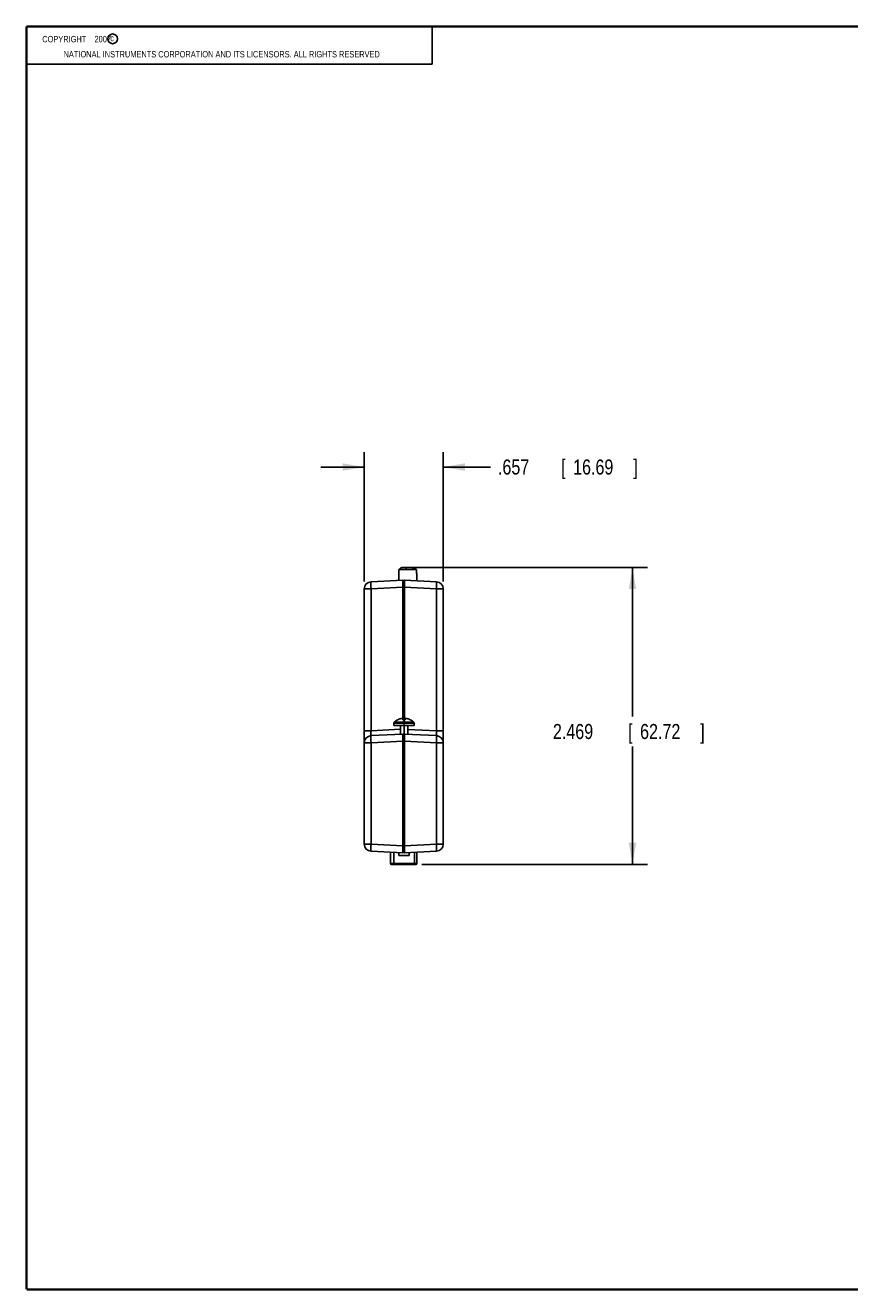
# Model space of a CAD drawing. Header units: inches. Extents: x 0.2 to 16.8, y 0.1 to 10.8.
# Tile 1 of 15: x 0.2 to 7.1, y 0.2 to 10.8. Entities that reach past the tile are written whole.
import ezdxf

# ---------------------------------------------------------------- set-up
doc = ezdxf.new("R2010")
doc.units = ezdxf.units.IN
doc.header["$LTSCALE"] = 0.935
doc.header["$MEASUREMENT"] = 0
doc.linetypes.add('CENTER', pattern=[0.6, 0.375, -0.075, 0.075, -0.075])
doc.layers.get('0').update_dxf_attribs({"linetype": 'CONTINUOUS'})
doc.layers.add('DEFAULT_1', color=7, linetype='CENTER')
doc.layers.add('DIMENSIONS', color=7, linetype='CONTINUOUS')
doc.styles.get("Standard").update_dxf_attribs({"font": 'txt', "width": 0.8})
doc.dimstyles.new('DIMSTYLE_1', dxfattribs={"dimtxt": 0.125, "dimasz": 0.18, "dimexe": 0.18, "dimexo": 0.0625, "dimgap": 0.09, "dimtad": 0, "dimtih": 1, "dimtoh": 1, "dimdec": 3, "dimzin": 4, "dimdsep": 46, "dimtxsty": 'STANDARD', "dimblk": '_FILLED', "dimblk1": '_FILLED', "dimblk2": '_FILLED', "dimcen": 0.09, "dimadec": 0, "dimazin": 0, "dimtp": 0.01, "dimtm": 0.01, "dimtfac": 1, "dimtdec": 3, "dimtofl": 0, "dimtmove": 0, "dimatfit": 3, "dimldrblk": '_FILLED', "dimfxl": 1, "dimtolj": 1, "dimtzin": 4, "dimarcsym": 0})

# ---------------------------------------------------------------- blocks, each defined once
blk = doc.blocks.new('_FILLED')
at = {"color": 0, "linetype": 'BYBLOCK'}
blk.add_solid([(0, 0), (-1, 0.174), (-1, -0.174)], dxfattribs=at)
blk = doc.blocks.new('*D2')
at = {"layer": 'DIMENSIONS', "color": 2, "linetype": 'CONTINUOUS'}
for p, q in [((3.462, 6.261), (5.415, 6.261)), ((5.29, 6.261), (5.29, 5.022)), ((5.29, 3.792), (5.29, 4.772)), ((3.538, 3.792), (5.415, 3.792))]:
    blk.add_line(p, q, dxfattribs=at)
at = {"layer": 'DIMENSIONS', "color": 2, "linetype": 'CONTINUOUS', "xscale": 0.18, "yscale": 0.18, "zscale": 0.18}
for p, rotation in [((5.29, 6.261), 90), ((5.29, 3.792), 270)]:
    blk.add_blockref('_FILLED', p, dxfattribs=dict(at, rotation=rotation))
at = {"layer": 'DIMENSIONS', "color": 2, "linetype": 'CONTINUOUS', "width": 0.8}
for s, p in [('2.469', (4.628, 4.835)), ('[', (5.253, 4.835)), ('62.72', (5.353, 4.835)), (']', (5.853, 4.835))]:
    blk.add_text(s, height=0.125, dxfattribs=at).set_placement(p)
blk = doc.blocks.new('*D4')
at = {"layer": 'DIMENSIONS', "color": 2, "linetype": 'CONTINUOUS'}
for p, q in [((3.059, 6.145), (3.059, 7.221)), ((3.716, 6.145), (3.716, 7.221)), ((3.059, 7.096), (2.699, 7.096)), ((3.716, 7.096), (4.109, 7.096))]:
    blk.add_line(p, q, dxfattribs=at)
at = {"layer": 'DIMENSIONS', "color": 2, "linetype": 'CONTINUOUS', "xscale": 0.18, "yscale": 0.18, "zscale": 0.18}
blk.add_blockref('_FILLED', (3.059, 7.096), dxfattribs=at)
at = {"layer": 'DIMENSIONS', "color": 2, "linetype": 'CONTINUOUS', "xscale": 0.18, "yscale": 0.18, "zscale": 0.18, "rotation": 180}
blk.add_blockref('_FILLED', (3.716, 7.096), dxfattribs=at)
at = {"layer": 'DIMENSIONS', "color": 2, "linetype": 'CONTINUOUS', "width": 0.8}
for s, p in [('.657', (4.171, 7.034)), ('[', (4.696, 7.034)), ('16.69', (4.796, 7.034)), (']', (5.296, 7.034))]:
    blk.add_text(s, height=0.125, dxfattribs=at).set_placement(p)

msp = doc.modelspace()

# ---------------------------------------------------------------- linework, layer by layer
at = {"color": 2, "linetype": 'CONTINUOUS'}
for p, q in [((0.25, 10.7586), (3.625, 10.7586)), ((0.25, 10.7586), (0.25, 10.4456)), ((3.625, 10.7586), (3.625, 10.4456)), ((0.25, 10.4456), (3.625, 10.4456))]:
    msp.add_line(p, q, dxfattribs=at)
at = {"color": 7, "linetype": 'CONTINUOUS'}
for p, q in [((3.3456, 6.2107), (3.3456, 6.1549)), ((3.3467, 6.2107), (3.3456, 6.2107)), ((3.3467, 6.2442), (3.3467, 6.2107)), ((3.3467, 6.2442), (3.4941, 6.2442)), ((3.3719, 6.2607), (3.4688, 6.2607)), ((3.4941, 6.2442), (3.4941, 6.2107)), ((3.4952, 6.2107), (3.4941, 6.2107)), ((3.4952, 6.2107), (3.4952, 6.1515)), ((3.1155, 6.1429), (3.3794, 6.1567)), ((3.3847, 6.1517), (3.3847, 4.9959)), ((3.3897, 6.1517), (3.3897, 4.9959)), ((3.3949, 6.1567), (3.6588, 6.1429)), ((3.0587, 3.9618), (3.0587, 6.083)), ((3.0587, 6.083), (3.1155, 6.083)), ((3.1155, 6.083), (3.3794, 6.0968)), ((3.1155, 4.9028), (3.1155, 6.083)), ((3.3794, 6.0968), (3.3794, 5.0033)), ((3.3847, 6.0968), (3.3794, 6.0968)), ((3.3896, 6.0539), (3.3847, 6.0539)), ((3.3949, 6.0968), (3.3897, 6.0968)), ((3.3949, 6.0968), (3.3949, 4.9959)), ((3.3949, 6.0968), (3.6588, 6.083)), ((3.6588, 6.083), (3.6588, 4.9028)), ((3.7157, 6.083), (3.6588, 6.083)), ((3.7157, 6.083), (3.7157, 3.9618)), ((3.3896, 5.5), (3.3847, 5.5)), ((3.3897, 5.4499), (3.3847, 5.4499)), ((3.3062, 4.9464), (3.3062, 4.9681)), ((3.3062, 4.9681), (3.4732, 4.9681)), ((3.3062, 4.9464), (3.4732, 4.9464)), ((3.3091, 4.9752), (3.4702, 4.9752)), ((3.3592, 4.8757), (3.3592, 4.9464)), ((3.3812, 4.9959), (3.3812, 5.0026)), ((3.3982, 5.0026), (3.3982, 4.9959)), ((3.4202, 4.8754), (3.4202, 4.9464)), ((3.4732, 4.9464), (3.4732, 4.9681)), ((3.0587, 4.9028), (3.1155, 4.9028)), ((3.3592, 4.9156), (3.1155, 4.9028)), ((3.3794, 4.8767), (3.1155, 4.8629)), ((3.3847, 3.8931), (3.3847, 4.8717)), ((3.3897, 3.8931), (3.3897, 4.8717)), ((3.6588, 4.8629), (3.3949, 4.8767)), ((3.6588, 4.9028), (3.4202, 4.9153)), ((3.7157, 4.9028), (3.6588, 4.9028)), ((3.0587, 4.803), (3.1155, 4.803)), ((3.3794, 4.8168), (3.1155, 4.803)), ((3.1155, 3.9618), (3.1155, 4.803)), ((3.3794, 4.8168), (3.3847, 4.8168)), ((3.3794, 3.948), (3.3794, 4.8168)), ((3.3847, 4.8149), (3.3896, 4.8149)), ((3.3897, 4.8168), (3.3949, 4.8168)), ((3.6588, 4.803), (3.3949, 4.8168)), ((3.3949, 3.948), (3.3949, 4.8168)), ((3.7157, 4.803), (3.6588, 4.803)), ((3.6588, 4.803), (3.6588, 3.9618)), ((3.3847, 4.42), (3.3896, 4.42)), ((3.3897, 4.3699), (3.3847, 4.3699)), ((3.0587, 3.9618), (3.1155, 3.9618)), ((3.3794, 3.948), (3.1155, 3.9618)), ((3.3794, 3.8881), (3.1155, 3.9019)), ((3.278, 3.8934), (3.278, 3.7994)), ((3.3794, 3.948), (3.3847, 3.948)), ((3.3897, 3.95), (3.3847, 3.95)), ((3.3897, 3.948), (3.3949, 3.948)), ((3.3949, 3.948), (3.6588, 3.9618)), ((3.3949, 3.8881), (3.6588, 3.9019)), ((3.4962, 3.8934), (3.4962, 3.7994)), ((3.7157, 3.9618), (3.6588, 3.9618)), ((3.4962, 3.7994), (3.278, 3.7994)), ((3.4883, 3.7916), (3.2859, 3.7916)), ((3.3058, 3.892), (3.3058, 3.7994)), ((3.3467, 3.8898), (3.3467, 3.8664)), ((3.3467, 3.8664), (3.4327, 3.8664)), ((3.4327, 3.8901), (3.4327, 3.8664)), ((3.4766, 3.8924), (3.4766, 3.7994))]:
    msp.add_line(p, q, dxfattribs=at)
at = {"color": 7, "linetype": 'CONTINUOUS', "const_width": 0.02}
for points in [[(0.25, 10.7586), (0.25, 0.2586)], [(16.75, 10.7586), (0.25, 10.7586)], [(0.25, 0.2586), (16.75, 0.2586)]]:
    msp.add_lwpolyline(points, dxfattribs=at)
at = {"color": 2, "linetype": 'CONTINUOUS'}
msp.add_circle((0.9659, 10.6562), 0.0403, dxfattribs=at)
at = {"color": 7, "linetype": 'CONTINUOUS'}
for centre, radius, start, end in [((3.3719, 6.241), 0.0197, 90, 170.77829), ((3.4688, 6.241), 0.0197, 9.22171, 90), ((3.1187, 6.083), 0.06, 93, 180), ((3.3797, 6.1517), 0.005, 0.01429, 92.99925), ((3.3947, 6.1517), 0.005, 87.00119, 179.9772), ((3.6557, 6.083), 0.06, 0, 87), ((3.3897, 6.0689), 0.005, 229.72222, 269.5), ((3.3897, 5.485), 0.005, 90.50003, 180.00291), ((3.3847, 5.485), 0.005, 44.74723, 59.98589), ((3.3847, 5.4649), 0.005, 270.5, 360), ((3.3897, 5.4649), 0.005, 224.72421, 239.98523), ((3.3162, 4.9681), 0.01, 134.80731, 180), ((3.3897, 4.8941), 0.1143, 117.06229, 134.80731), ((3.3897, 4.8941), 0.114, 107.8829, 116.7492), ((3.3897, 4.8941), 0.114, 63.2508, 72.1171), ((3.3897, 4.8941), 0.1143, 45.19269, 62.93771), ((3.4632, 4.9681), 0.01, 0, 45.19269), ((3.1187, 4.803), 0.06, 93, 180.00069), ((3.3797, 4.8717), 0.005, 0, 93), ((3.3947, 4.8717), 0.005, 87, 180), ((3.6557, 4.803), 0.06, 0, 87), ((3.3897, 4.8299), 0.005, 179.99815, 269.5), ((3.3897, 4.405), 0.005, 90.5, 180), ((3.3847, 4.3849), 0.005, 270.5, 360), ((3.1187, 3.9618), 0.06, 180, 267), ((3.3797, 3.8931), 0.005, 267.00119, 359.9772), ((3.3847, 3.935), 0.005, 359.99815, 89.5), ((3.3947, 3.8931), 0.005, 180.01652, 272.99914), ((3.6557, 3.9618), 0.06, 273, 360), ((3.2859, 3.7994), 0.00787, 180, 270), ((3.4883, 3.7994), 0.00787, 270, 360)]:
    msp.add_arc(centre, radius, start, end, dxfattribs=at)
for points, knots in [([(3.3999, 6.2607), (3.4003, 6.2607), (3.4009, 6.2606), (3.4018, 6.2602), (3.4027, 6.2596), (3.4036, 6.2587), (3.4044, 6.2577), (3.4052, 6.2564), (3.4059, 6.2549), (3.4065, 6.2533), (3.407, 6.2515), (3.4075, 6.2495), (3.4078, 6.2475), (3.408, 6.2457), (3.4081, 6.2446), (3.4082, 6.2442)], [0, 0, 0, 0, 0.0475883, 0.0977923, 0.1527393, 0.213861, 0.2819387, 0.3572395, 0.4396463, 0.528755, 0.6239444, 0.7244266, 0.8292854, 0.9375076, 1, 1, 1, 1]), ([(3.4574, 6.2607), (3.4577, 6.2607), (3.4584, 6.2606), (3.4593, 6.2602), (3.4602, 6.2596), (3.4611, 6.2587), (3.4616, 6.2581), (3.4619, 6.2577)], [0, 0, 0, 0, 0.1687897, 0.3468565, 0.5417465, 0.7585374, 1, 1, 1, 1]), ([(3.4619, 6.2577), (3.4621, 6.2573), (3.4627, 6.2564), (3.4633, 6.2549), (3.464, 6.2533), (3.4645, 6.2515), (3.4649, 6.2495), (3.4653, 6.2475), (3.4655, 6.2457), (3.4656, 6.2446), (3.4656, 6.2442)], [0, 0, 0, 0, 0.1048668, 0.2196297, 0.3437259, 0.4762904, 0.6162257, 0.7622562, 0.9129707, 1, 1, 1, 1]), ([(3.1155, 6.083), (3.1154, 6.0848), (3.1152, 6.0885), (3.115, 6.0939), (3.1148, 6.0993), (3.1146, 6.1045), (3.1145, 6.1096), (3.1143, 6.1144), (3.1143, 6.1189), (3.1142, 6.1232), (3.1142, 6.1271), (3.1143, 6.1306), (3.1143, 6.1337), (3.1144, 6.1364), (3.1146, 6.1386), (3.1147, 6.1404), (3.115, 6.1417), (3.1151, 6.1425), (3.1154, 6.1429), (3.1155, 6.1429)], [0, 0, 0, 0, 0.0918957, 0.1829891, 0.2725079, 0.3596934, 0.4438068, 0.5241358, 0.6000007, 0.6707603, 0.7358178, 0.7946262, 0.8466937, 0.8915898, 0.9289516, 0.958495, 0.9800383, 0.9935918, 1, 1, 1, 1]), ([(3.3794, 6.1567), (3.3793, 6.1567), (3.3795, 6.1562), (3.3793, 6.1556), (3.3794, 6.1542), (3.3793, 6.1525), (3.3793, 6.1503), (3.3793, 6.1476), (3.3793, 6.1445), (3.3793, 6.141), (3.3793, 6.1371), (3.3793, 6.1328), (3.3793, 6.1283), (3.3793, 6.1235), (3.3793, 6.1184), (3.3793, 6.1132), (3.3794, 6.1078), (3.3794, 6.1023), (3.3794, 6.0987), (3.3794, 6.0968)], [0, 0, 0, 0, 0.0043093, 0.0171147, 0.0383064, 0.0676876, 0.1049851, 0.1498596, 0.2019247, 0.2607482, 0.3258641, 0.3967683, 0.4728952, 0.5535879, 0.638134, 0.7258031, 0.8158519, 0.9075165, 1, 1, 1, 1]), ([(3.3949, 6.1567), (3.395, 6.1567), (3.3949, 6.1562), (3.395, 6.1556), (3.395, 6.1542), (3.395, 6.1525), (3.395, 6.1503), (3.395, 6.1476), (3.395, 6.1445), (3.395, 6.141), (3.395, 6.1371), (3.395, 6.1328), (3.395, 6.1283), (3.395, 6.1235), (3.395, 6.1184), (3.395, 6.1132), (3.395, 6.1078), (3.3949, 6.1023), (3.3949, 6.0987), (3.3949, 6.0968)], [0, 0, 0, 0, 0.0043133, 0.0171356, 0.0383616, 0.0677952, 0.105163, 0.150119, 0.2022585, 0.2611362, 0.3262644, 0.3971196, 0.4731366, 0.5537093, 0.6381721, 0.7258048, 0.815855, 0.9075361, 1, 1, 1, 1]), ([(3.6588, 6.1429), (3.6589, 6.1429), (3.6592, 6.1425), (3.6594, 6.1417), (3.6596, 6.1404), (3.6597, 6.1386), (3.6599, 6.1364), (3.66, 6.1337), (3.6601, 6.1306), (3.6601, 6.1271), (3.6601, 6.1232), (3.6601, 6.1189), (3.66, 6.1144), (3.6599, 6.1096), (3.6597, 6.1045), (3.6595, 6.0993), (3.6593, 6.0939), (3.6591, 6.0885), (3.6589, 6.0848), (3.6588, 6.083)], [0, 0, 0, 0, 0.0064082, 0.0199617, 0.041505, 0.0710484, 0.1084102, 0.1533063, 0.2053738, 0.2641822, 0.3292397, 0.3999993, 0.4758642, 0.5561932, 0.6403066, 0.7274921, 0.8170109, 0.9081043, 1, 1, 1, 1]), ([(3.3378, 4.9956), (3.3378, 4.9957), (3.3378, 4.9958), (3.3377, 4.9958), (3.3377, 4.9959)], [0, 0, 0, 0, 0.6248693, 1, 1, 1, 1]), ([(3.3384, 4.9959), (3.3383, 4.9959), (3.3382, 4.9958), (3.338, 4.9957), (3.3379, 4.9957), (3.3378, 4.9956)], [0, 0, 0, 0, 0.3333066, 0.6666729, 1, 1, 1, 1]), ([(3.3715, 5.0055), (3.3697, 5.0054), (3.366, 5.005), (3.3604, 5.004), (3.3566, 5.0031), (3.3547, 5.0026)], [0, 0, 0, 0, 0.3169264, 0.6433784, 1, 1, 1, 1]), ([(3.3812, 5.0026), (3.38, 5.0031), (3.3779, 5.004), (3.3746, 5.005), (3.3725, 5.0054), (3.3715, 5.0055)], [0, 0, 0, 0, 0.3665844, 0.692633, 1, 1, 1, 1]), ([(3.3981, 4.9956), (3.3963, 4.9957), (3.3925, 4.9959), (3.3868, 4.9959), (3.3831, 4.9957), (3.3812, 4.9956)], [0, 0, 0, 0, 0.3332759, 0.6667241, 1, 1, 1, 1]), ([(3.3812, 4.9956), (3.3812, 4.9957), (3.3812, 4.9957), (3.3812, 4.9958), (3.3812, 4.9959), (3.3812, 4.9959)], [0, 0, 0, 0, 0.3344726, 0.6678062, 1, 1, 1, 1]), ([(3.3982, 4.9959), (3.3982, 4.9959), (3.3982, 4.9958), (3.3981, 4.9957), (3.3981, 4.9957), (3.3981, 4.9956)], [0, 0, 0, 0, 0.3321618, 0.6655277, 1, 1, 1, 1]), ([(3.4079, 5.0055), (3.4068, 5.0053), (3.4047, 5.005), (3.4014, 5.004), (3.3993, 5.0031), (3.3982, 5.0026)], [0, 0, 0, 0, 0.3147282, 0.6402586, 1, 1, 1, 1]), ([(3.4247, 5.0026), (3.4227, 5.0031), (3.4189, 5.004), (3.4133, 5.005), (3.4096, 5.0054), (3.4079, 5.0055)], [0, 0, 0, 0, 0.3589106, 0.6863248, 1, 1, 1, 1]), ([(3.4415, 4.9956), (3.4414, 4.9957), (3.4413, 4.9957), (3.4411, 4.9958), (3.441, 4.9959), (3.441, 4.9959)], [0, 0, 0, 0, 0.3333271, 0.6666934, 1, 1, 1, 1]), ([(3.4416, 4.9959), (3.4416, 4.9958), (3.4416, 4.9958), (3.4415, 4.9957), (3.4415, 4.9956)], [0, 0, 0, 0, 0.3751538, 1, 1, 1, 1]), ([(3.1155, 4.8629), (3.1154, 4.8629), (3.1151, 4.8632), (3.1149, 4.8639), (3.1147, 4.8649), (3.1145, 4.8664), (3.1144, 4.8683), (3.1143, 4.8706), (3.1142, 4.8732), (3.1142, 4.8761), (3.1143, 4.8794), (3.1144, 4.8828), (3.1145, 4.8866), (3.1147, 4.8905), (3.1149, 4.8945), (3.1152, 4.8986), (3.1154, 4.9014), (3.1155, 4.9028)], [0, 0, 0, 0, 0.0092476, 0.0266342, 0.0539418, 0.0912827, 0.1383669, 0.19474, 0.2598366, 0.3329961, 0.4134751, 0.5004576, 0.5930736, 0.6903734, 0.7913413, 0.8949233, 1, 1, 1, 1]), ([(3.1155, 4.803), (3.1154, 4.8048), (3.1152, 4.8085), (3.115, 4.8139), (3.1148, 4.8193), (3.1146, 4.8245), (3.1145, 4.8296), (3.1143, 4.8344), (3.1143, 4.8389), (3.1142, 4.8432), (3.1142, 4.8471), (3.1143, 4.8506), (3.1143, 4.8537), (3.1144, 4.8564), (3.1146, 4.8586), (3.1147, 4.8604), (3.115, 4.8617), (3.1151, 4.8625), (3.1154, 4.8629), (3.1155, 4.8629)], [0, 0, 0, 0, 0.0918957, 0.1829891, 0.272508, 0.3596935, 0.4438069, 0.5241359, 0.6000008, 0.6707604, 0.7358179, 0.7946263, 0.8466938, 0.8915898, 0.9289517, 0.958495, 0.9800383, 0.9935918, 1, 1, 1, 1]), ([(3.3794, 4.8168), (3.3794, 4.8186), (3.3794, 4.8223), (3.3794, 4.8278), (3.3793, 4.8332), (3.3793, 4.8384), (3.3793, 4.8435), (3.3793, 4.8483), (3.3793, 4.8528), (3.3793, 4.8571), (3.3793, 4.861), (3.3793, 4.8645), (3.3793, 4.8676), (3.3793, 4.8703), (3.3793, 4.8725), (3.3794, 4.8742), (3.3793, 4.8756), (3.3795, 4.8762), (3.3793, 4.8767), (3.3794, 4.8767)], [0, 0, 0, 0, 0.092471, 0.1841789, 0.2742698, 0.361951, 0.4464609, 0.5270716, 0.6031104, 0.6739666, 0.7390744, 0.7979153, 0.8500101, 0.8949218, 0.9322525, 0.9616596, 0.9828707, 0.9956873, 1, 1, 1, 1]), ([(3.395, 4.8332), (3.395, 4.835), (3.395, 4.8384), (3.395, 4.8435), (3.395, 4.8483), (3.395, 4.8528), (3.395, 4.857), (3.395, 4.8609), (3.395, 4.8645), (3.395, 4.8676), (3.395, 4.8703), (3.395, 4.8725), (3.395, 4.8742), (3.395, 4.8756), (3.3949, 4.8762), (3.395, 4.8767), (3.3949, 4.8767)], [0, 0, 0, 0, 0.1206705, 0.2369777, 0.3479387, 0.4526545, 0.5502849, 0.6400579, 0.7212519, 0.7931747, 0.8551657, 0.906654, 0.9471835, 0.9764029, 0.9940569, 1, 1, 1, 1]), ([(3.6588, 4.9028), (3.6589, 4.9014), (3.6591, 4.8986), (3.6594, 4.8945), (3.6596, 4.8905), (3.6598, 4.8866), (3.66, 4.8828), (3.66, 4.8794), (3.6601, 4.8761), (3.6601, 4.8732), (3.6601, 4.8706), (3.66, 4.8683), (3.6598, 4.8664), (3.6597, 4.8649), (3.6594, 4.8639), (3.6592, 4.8632), (3.6589, 4.8629), (3.6588, 4.8629)], [0, 0, 0, 0, 0.1050768, 0.2086587, 0.3096266, 0.4069264, 0.4995424, 0.586525, 0.667004, 0.7401635, 0.8052601, 0.8616332, 0.9087174, 0.9460583, 0.9733659, 0.9907525, 1, 1, 1, 1]), ([(3.6588, 4.8629), (3.6589, 4.8629), (3.6592, 4.8625), (3.6594, 4.8617), (3.6596, 4.8604), (3.6597, 4.8586), (3.6599, 4.8564), (3.66, 4.8537), (3.6601, 4.8506), (3.6601, 4.8471), (3.6601, 4.8432), (3.6601, 4.8389), (3.66, 4.8344), (3.6599, 4.8296), (3.6597, 4.8245), (3.6595, 4.8193), (3.6593, 4.8139), (3.6591, 4.8085), (3.6589, 4.8048), (3.6588, 4.803)], [0, 0, 0, 0, 0.0064082, 0.0199617, 0.041505, 0.0710483, 0.1084102, 0.1533062, 0.2053737, 0.2641821, 0.3292396, 0.3999992, 0.4758641, 0.5561931, 0.6403065, 0.727492, 0.8170109, 0.9081043, 1, 1, 1, 1]), ([(3.3949, 4.8168), (3.3949, 4.8186), (3.3949, 4.8223), (3.395, 4.826), (3.395, 4.8278)], [0, 0, 0, 0, 0.5021515, 1, 1, 1, 1]), ([(3.1155, 3.9019), (3.1154, 3.9019), (3.1151, 3.9024), (3.115, 3.9031), (3.1147, 3.9044), (3.1146, 3.9062), (3.1144, 3.9084), (3.1143, 3.9111), (3.1143, 3.9142), (3.1142, 3.9178), (3.1142, 3.9217), (3.1143, 3.9259), (3.1143, 3.9304), (3.1145, 3.9353), (3.1146, 3.9403), (3.1148, 3.9455), (3.115, 3.9509), (3.1152, 3.9563), (3.1154, 3.96), (3.1155, 3.9618)], [0, 0, 0, 0, 0.0064082, 0.0199617, 0.041505, 0.0710484, 0.1084102, 0.1533063, 0.2053738, 0.2641822, 0.3292397, 0.3999993, 0.4758642, 0.5561932, 0.6403066, 0.7274921, 0.8170109, 0.9081043, 1, 1, 1, 1]), ([(3.3794, 3.8881), (3.3793, 3.8881), (3.3795, 3.8886), (3.3793, 3.8892), (3.3794, 3.8906), (3.3793, 3.8923), (3.3793, 3.8946), (3.3793, 3.8972), (3.3793, 3.9004), (3.3793, 3.9039), (3.3793, 3.9078), (3.3793, 3.912), (3.3793, 3.9165), (3.3793, 3.9214), (3.3793, 3.9264), (3.3793, 3.9298), (3.3793, 3.9316)], [0, 0, 0, 0, 0.0059428, 0.0236092, 0.0528539, 0.0934069, 0.1448916, 0.206831, 0.2786678, 0.3597885, 0.4495208, 0.5471438, 0.6518785, 0.76289, 0.8792612, 1, 1, 1, 1]), ([(3.3794, 3.937), (3.3794, 3.9388), (3.3794, 3.9425), (3.3794, 3.9462), (3.3794, 3.948)], [0, 0, 0, 0, 0.4978744, 1, 1, 1, 1]), ([(3.3949, 3.8881), (3.395, 3.8881), (3.3949, 3.8886), (3.395, 3.8892), (3.395, 3.8906), (3.395, 3.8923), (3.395, 3.8946), (3.395, 3.8972), (3.395, 3.9004), (3.395, 3.9039), (3.395, 3.9078), (3.395, 3.912), (3.395, 3.9166), (3.395, 3.9214), (3.395, 3.9264), (3.395, 3.9316), (3.395, 3.937), (3.3949, 3.9425), (3.3949, 3.9462), (3.3949, 3.948)], [0, 0, 0, 0, 0.0043142, 0.0171297, 0.0383408, 0.0677621, 0.1051386, 0.150139, 0.2023488, 0.2612881, 0.3264547, 0.3973252, 0.4733396, 0.5538884, 0.6383194, 0.7259189, 0.8159299, 0.9075692, 1, 1, 1, 1]), ([(3.6588, 3.9618), (3.6589, 3.96), (3.6591, 3.9563), (3.6593, 3.9509), (3.6595, 3.9455), (3.6597, 3.9403), (3.6599, 3.9353), (3.66, 3.9304), (3.6601, 3.9259), (3.6601, 3.9217), (3.6601, 3.9178), (3.6601, 3.9142), (3.66, 3.9111), (3.6599, 3.9084), (3.6597, 3.9062), (3.6596, 3.9044), (3.6594, 3.9031), (3.6592, 3.9024), (3.6589, 3.9019), (3.6588, 3.9019)], [0, 0, 0, 0, 0.0918957, 0.1829891, 0.272508, 0.3596935, 0.4438069, 0.5241359, 0.6000008, 0.6707604, 0.7358179, 0.7946263, 0.8466938, 0.8915898, 0.9289517, 0.958495, 0.9800383, 0.9935918, 1, 1, 1, 1]), ([(3.3044, 3.7916), (3.3045, 3.7916), (3.3047, 3.7917), (3.3049, 3.792), (3.305, 3.7925), (3.3052, 3.7931), (3.3054, 3.7939), (3.3055, 3.7948), (3.3056, 3.7959), (3.3057, 3.797), (3.3058, 3.7982), (3.3058, 3.799), (3.3058, 3.7994)], [0, 0, 0, 0, 0.0287035, 0.0722141, 0.1348804, 0.2168955, 0.3169824, 0.4330757, 0.5625692, 0.7024548, 0.8494306, 1, 1, 1, 1]), ([(3.4753, 3.7916), (3.4753, 3.7916), (3.4755, 3.7917), (3.4757, 3.792), (3.4759, 3.7925), (3.4761, 3.7931), (3.4762, 3.7939), (3.4764, 3.7948), (3.4765, 3.7959), (3.4766, 3.797), (3.4766, 3.7982), (3.4766, 3.799), (3.4766, 3.7994)], [0, 0, 0, 0, 0.0287035, 0.0722141, 0.1348804, 0.2168955, 0.3169824, 0.4330757, 0.5625692, 0.7024548, 0.8494306, 1, 1, 1, 1])]:
    msp.add_open_spline(points, degree=3, knots=knots, dxfattribs=at)
for points in [[(3.395, 4.8278), (3.395, 4.8296), (3.395, 4.8314), (3.395, 4.8332)], [(3.3793, 3.9316), (3.3793, 3.9334), (3.3794, 3.9352), (3.3794, 3.937)]]:
    msp.add_open_spline(points, degree=3, dxfattribs=at)
at = {"layer": 'DEFAULT_1', "color": 7, "linetype": 'CENTER'}
msp.add_line((3.3897, 4.9959), (3.3897, 4.8717), dxfattribs=at)

# ---------------------------------------------------------------- texts
at = {"color": 2, "linetype": 'CONTINUOUS', "width": 0.8}
for s, p in [('c', (0.946, 10.6363)), ('NATIONAL INSTRUMENTS CORPORATION AND ITS LICENSORS. ALL RIGHTS RESERVED', (0.5583, 10.5016))]:
    msp.add_text(s, height=0.053, dxfattribs=at).set_placement(p)
at = {"color": 2, "linetype": 'CONTINUOUS', "insert": (0.3125, 10.6805), "char_height": 0.053, "width": 0.8904, "attachment_point": 1}
msp.add_mtext('    COPYRIGHT    2007', dxfattribs=at)

# ---------------------------------------------------------------- dimensions: what is measured, and where the dimension line sits
at = {"layer": 'DIMENSIONS', "color": 2, "linetype": 'CONTINUOUS'}
dim = msp.add_linear_dim(base=(3.7157, 7.0963), p1=(3.0587, 6.1455), p2=(3.7157, 6.1455), dimstyle='DIMSTYLE_1', dxfattribs=at)
dim.commit()
dim.dimension.update_dxf_attribs({"geometry": '*D4', "text_midpoint": (4.7835, 7.0963), "dimtype": 160})
dim = msp.add_linear_dim(base=(5.2903, 6.2607), p1=(3.5378, 3.7916), p2=(3.4624, 6.2607), angle=90, dimstyle='DIMSTYLE_1', dxfattribs=at)
dim.commit()
dim.dimension.update_dxf_attribs({"geometry": '*D2', "text_midpoint": (5.2903, 4.8971), "dimtype": 160})

doc.saveas('drawing.dxf')
